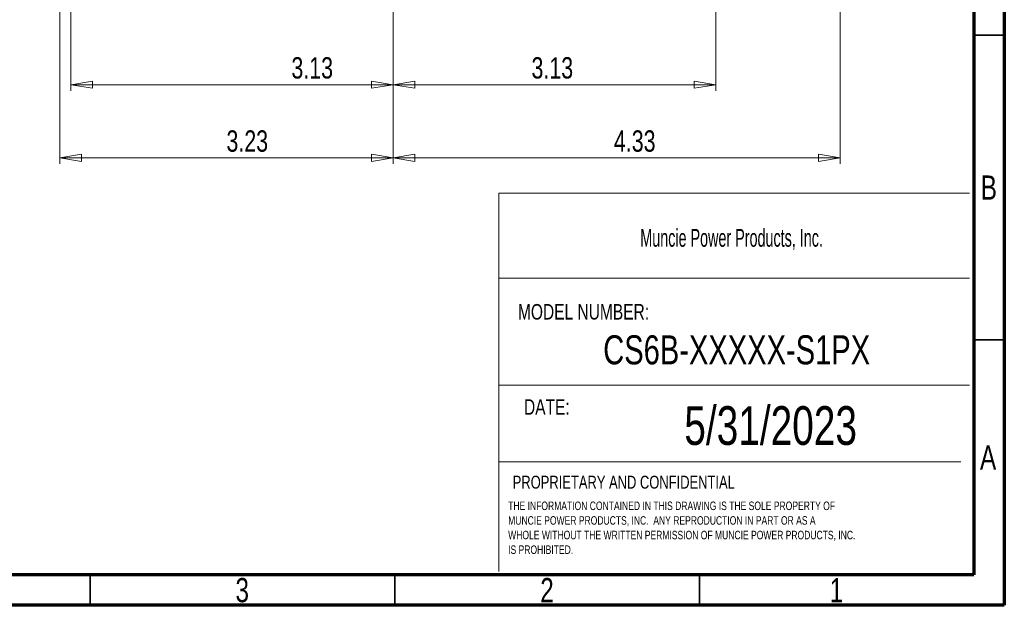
# Model space of a CAD drawing. Header units: inches. Extents: x 0.6 to 16.3, y 0.2 to 11.5.
# Tile 19 of 25: x 10 to 16.3, y 0.2 to 4. Entities that reach past the tile are written whole.
import ezdxf

# ---------------------------------------------------------------- set-up
doc = ezdxf.new("R2010")
doc.units = ezdxf.units.IN
doc.header["$MEASUREMENT"] = 0
doc.styles.add('SLDTEXTSTYLE0', font='TXT', dxfattribs={"width": 0.75})
doc.styles.add('SLDTEXTSTYLE1', font='TXT', dxfattribs={"width": 0.605})
doc.dimstyles.new('SLDDIMSTYLE1', dxfattribs={"dimtxt": 0.137795, "dimasz": 0.14, "dimexe": 0, "dimexo": 0.0625, "dimgap": 0.034449, "dimtad": 1, "dimlfac": 1.5, "dimrnd": 1e-09, "dimzin": 12, "dimdsep": 46, "dimtxsty": 'SLDTEXTSTYLE0', "dimblk1": 'CLOSED', "dimblk2": 'CLOSED', "dimsah": 1, "dimcen": 0.09, "dimadec": 0, "dimazin": 3, "dimtfac": 1, "dimtofl": 0, "dimtmove": 0, "dimatfit": 3, "dimldrblk": 'CLOSED', "dimfxl": 0, "dimfrac": 2, "dimtolj": 1, "dimtzin": 12, "dimarcsym": 0})

# ---------------------------------------------------------------- blocks, each defined once
blk = doc.blocks.new('SW_NOTE_0')
at = {"color": 0, "linetype": 'Continuous', "lineweight": 0, "char_height": 0.055, "attachment_point": 1, "style": 'SLDTEXTSTYLE0'}
for s, insert in [('THE INFORMATION CONTAINED IN THIS DRAWING IS THE SOLE PROPERTY OF', (0, 0.0709)), ('MUNCIE POWER PRODUCTS, INC.  ANY REPRODUCTION IN PART OR AS A', (0, -0.0235)), ('WHOLE WITHOUT THE WRITTEN PERMISSION OF MUNCIE POWER PRODUCTS, INC.', (0, -0.1178)), ('IS PROHIBITED.', (0, -0.2122))]:
    blk.add_mtext(s, dxfattribs=dict(at, insert=insert))
blk = doc.blocks.new('_Closed')
at = {"color": 0, "linetype": 'ByBlock', "lineweight": -2}
for p, q in [((-1, 0.166667), (0, 0)), ((-1, 0.166667), (-1, -0.166667)), ((0, 0), (-1, -0.166667)), ((0, 0), (-1, 0))]:
    blk.add_line(p, q, dxfattribs=at)
blk = doc.blocks.new('_D_1')
at = {"color": 7, "linetype": 'Continuous', "lineweight": 0}
for p, q in [((15.2775, 6.9375), (15.2775, 3.0455)), ((12.3908, 4.626), (12.3908, 3.0455)), ((15.2775, 3.0849), (12.3908, 3.0849))]:
    blk.add_line(p, q, dxfattribs=at)
at = {"color": 7, "linetype": 'Continuous', "lineweight": 18, "xscale": 0.14, "yscale": 0.14, "rotation": 180.0000000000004}
blk.add_blockref('_Closed', (12.3908, 3.0849), dxfattribs=at)
at = {"color": 7, "linetype": 'Continuous', "lineweight": 18, "xscale": 0.14, "yscale": 0.14}
blk.add_blockref('_Closed', (15.2775, 3.0849), dxfattribs=at)
at = {"color": 7, "linetype": 'Continuous', "lineweight": 18, "insert": (13.8165, 3.2625), "char_height": 0.1378, "attachment_point": 1, "style": 'SLDTEXTSTYLE0'}
blk.add_mtext('4.33', dxfattribs=at)
blk = doc.blocks.new('_D_4')
at = {"color": 7, "linetype": 'Continuous', "lineweight": 0}
for p, q in [((12.3908, 4.626), (12.3908, 3.518)), ((14.4741, 4.3868), (14.4741, 3.518)), ((12.3908, 3.5573), (14.4741, 3.5573))]:
    blk.add_line(p, q, dxfattribs=at)
at = {"color": 7, "linetype": 'Continuous', "lineweight": 18, "xscale": 0.14, "yscale": 0.14, "rotation": 180.0000000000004}
blk.add_blockref('_Closed', (12.3908, 3.5573, -0.3129), dxfattribs=at)
at = {"color": 7, "linetype": 'Continuous', "lineweight": 18, "xscale": 0.14, "yscale": 0.14}
blk.add_blockref('_Closed', (14.4741, 3.5573, -0.3129), dxfattribs=at)
at = {"color": 7, "linetype": 'Continuous', "lineweight": 18, "insert": (13.2842, 3.735), "char_height": 0.1378, "attachment_point": 1, "style": 'SLDTEXTSTYLE0'}
blk.add_mtext('3.13', dxfattribs=at)
blk = doc.blocks.new('_D_5')
at = {"color": 7, "linetype": 'Continuous', "lineweight": 0}
for p, q in [((12.3908, 4.626), (12.3908, 3.518)), ((10.3075, 4.3868), (10.3075, 3.518)), ((10.3075, 3.5573), (12.3908, 3.5573))]:
    blk.add_line(p, q, dxfattribs=at)
at = {"color": 7, "linetype": 'Continuous', "lineweight": 18, "xscale": 0.14, "yscale": 0.14, "rotation": 180.0000000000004}
blk.add_blockref('_Closed', (10.3075, 3.5573, -0.3129), dxfattribs=at)
at = {"color": 7, "linetype": 'Continuous', "lineweight": 18, "xscale": 0.14, "yscale": 0.14}
blk.add_blockref('_Closed', (12.3908, 3.5573, -0.3129), dxfattribs=at)
at = {"color": 7, "linetype": 'Continuous', "lineweight": 18, "insert": (11.7331, 3.735), "char_height": 0.1378, "attachment_point": 1, "style": 'SLDTEXTSTYLE0'}
blk.add_mtext('3.13', dxfattribs=at)
blk = doc.blocks.new('_D_6')
at = {"color": 7, "linetype": 'Continuous', "lineweight": 0}
for p, q in [((10.2379, 5.6315), (10.2379, 3.0455)), ((12.3908, 4.626), (12.3908, 3.0455)), ((10.2379, 3.0849), (12.3908, 3.0849))]:
    blk.add_line(p, q, dxfattribs=at)
at = {"color": 7, "linetype": 'Continuous', "lineweight": 18, "xscale": 0.14, "yscale": 0.14, "rotation": 180.0000000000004}
blk.add_blockref('_Closed', (10.2379, 3.0849, -0.3129), dxfattribs=at)
at = {"color": 7, "linetype": 'Continuous', "lineweight": 18, "xscale": 0.14, "yscale": 0.14}
blk.add_blockref('_Closed', (12.3908, 3.0849, -0.3129), dxfattribs=at)
at = {"color": 7, "linetype": 'Continuous', "lineweight": 18, "insert": (11.3137, 3.2625), "char_height": 0.1378, "attachment_point": 1, "style": 'SLDTEXTSTYLE0'}
blk.add_mtext('3.23', dxfattribs=at)

msp = doc.modelspace()

# ---------------------------------------------------------------- linework, layer by layer
at = {"color": 7, "linetype": 'Continuous', "lineweight": 70}
for p, q in [((16.3386, 11.4961), (16.3386, 0.1969)), ((16.1417, 11.2992), (16.1417, 0.3937)), ((16.1417, 0.3937), (0.7874, 0.3937)), ((16.3386, 0.1969), (0.5906, 0.1969))]:
    msp.add_line(p, q, dxfattribs=at)
at = {"color": 7, "linetype": 'Continuous', "lineweight": 35}
for p, q in [((16.1417, 3.878), (16.3386, 3.878)), ((16.1417, 1.9094), (16.3386, 1.9094)), ((10.4331, 0.3937), (10.4331, 0.1969)), ((12.4016, 0.3937), (12.4016, 0.1969)), ((14.3701, 0.3937), (14.3701, 0.1969))]:
    msp.add_line(p, q, dxfattribs=at)
at = {"color": 7, "linetype": 'Continuous', "lineweight": 18}
for p, q in [((13.0741, 2.8569), (13.0741, 0.414)), ((13.0741, 2.8569), (16.1139, 2.8569)), ((13.0741, 2.3095), (16.1139, 2.3095)), ((13.0741, 1.6171), (16.1139, 1.6171)), ((13.0741, 1.1222), (16.0574, 1.1222))]:
    msp.add_line(p, q, dxfattribs=at)

# ---------------------------------------------------------------- block references
at = {"color": 7, "linetype": 'Continuous', "lineweight": 0}
msp.add_blockref('SW_NOTE_0', (13.1335, 0.7956), dxfattribs=at)

# ---------------------------------------------------------------- texts
for s, insert, char_height, attachment_point, style in [('B', (16.239, 2.9714), 0.1562, 2, 'SLDTEXTSTYLE0'), ('Muncie Power Products, Inc.', (13.987, 2.6261), 0.114583, 1, 'SLDTEXTSTYLE1'), ('MODEL NUMBER:', (13.1968, 2.1414), 0.1, 1, 'SLDTEXTSTYLE0'), ('CS6B-XXXXX-S1PX', (14.6097, 1.9397), 0.1875, 2, 'SLDTEXTSTYLE0'), ('DATE:', (13.2358, 1.5271), 0.1, 1, 'SLDTEXTSTYLE0'), ('5/31/2023', (14.8291, 1.4822), 0.25, 2, 'SLDTEXTSTYLE0'), ('A', (16.2338, 1.2292), 0.1562, 2, 'SLDTEXTSTYLE0'), ('PROPRIETARY AND CONFIDENTIAL', (13.1629, 1.0332), 0.083333, 1, 'SLDTEXTSTYLE0'), ('3', (11.4157, 0.3729), 0.1562, 2, 'SLDTEXTSTYLE0'), ('2', (13.3843, 0.3729), 0.1562, 2, 'SLDTEXTSTYLE0'), ('1', (15.2543, 0.3729), 0.1562, 2, 'SLDTEXTSTYLE0')]:
    msp.add_mtext(s, dxfattribs=dict(at, insert=insert, char_height=char_height, attachment_point=attachment_point, style=style))

# ---------------------------------------------------------------- dimensions: what is measured, and where the dimension line sits
at = {"color": 7, "linetype": 'Continuous', "lineweight": 18}
for base, p1, p2, picture, middle in [((12.3908, 3.0849), (15.2775, 6.9769), (12.3908, 4.6654), '_D_1', (13.9947, 3.0849)), ((12.3908, 3.0849), (10.2379, 5.6709), (12.3908, 4.6654), '_D_6', (11.4919, 3.0849)), ((12.3908, 3.5573), (10.3075, 4.4262), (12.3908, 4.6654), '_D_5', (11.9113, 3.5573)), ((14.4741224, 3.5573435), (12.390789, 4.6654178), (14.4741224, 4.4261679), '_D_4', (13.46239, 3.5573435))]:
    dim = msp.add_linear_dim(base=base, p1=p1, p2=p2, dimstyle='SLDDIMSTYLE1', dxfattribs=at)
    dim.commit()
    dim.dimension.update_dxf_attribs({"geometry": picture, "text_midpoint": middle, "dimtype": 160})

doc.saveas('drawing.dxf')
